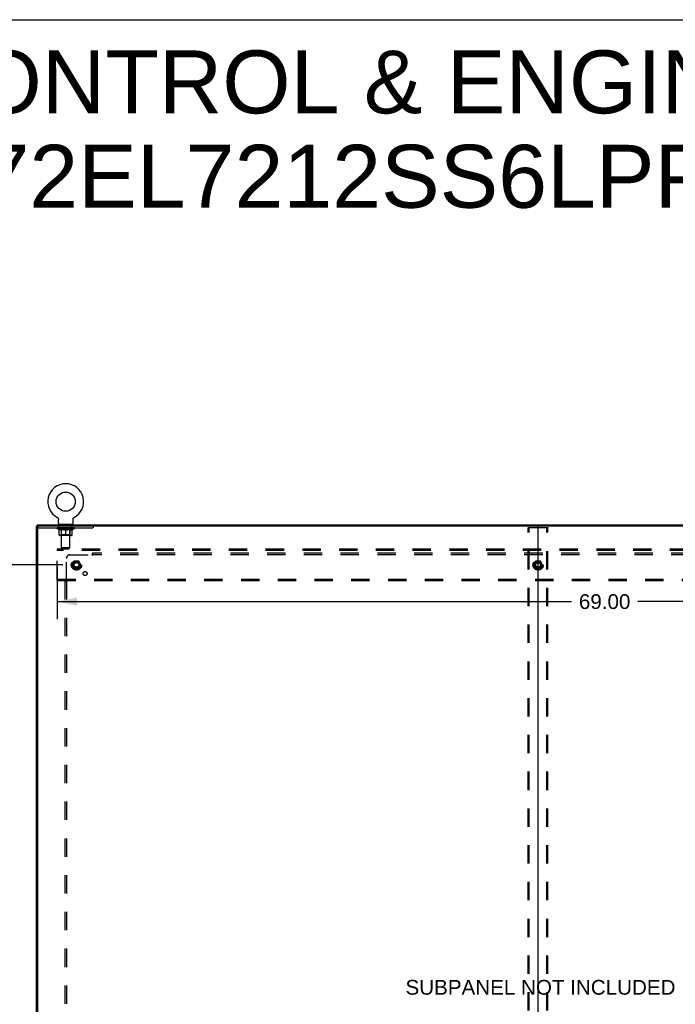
# Model space of a CAD drawing. Header units: inches. Extents: x 0 to 240, y 0 to 155.
# Tile 18 of 19: x 163 to 210, y 84 to 155. Entities that reach past the tile are written whole.
import ezdxf

# ---------------------------------------------------------------- set-up
doc = ezdxf.new("R2010")
doc.units = ezdxf.units.IN
doc.header["$LTSCALE"] = 13.183297
doc.header["$MEASUREMENT"] = 0
doc.linetypes.add('DOT', pattern=[0.2, 0.1, -0.1])
doc.linetypes.add('HIDDEN', pattern=[0.2, 0.1, -0.1])
doc.layers.get('0').update_dxf_attribs({"linetype": 'CONTINUOUS'})
for name, color, linetype in [('02___PRT_ALL_AXES', 7, 'CONTINUOUS'), ('DEFAULT_2', 8, 'HIDDEN'), ('DIMENSIONS', 7, 'CONTINUOUS')]:
    doc.layers.add(name, color=color, linetype=linetype)
doc.styles.get("Standard").update_dxf_attribs({"font": 'arial.ttf'})
doc.dimstyles.new('DIMSTYLE_1', dxfattribs={"dimtxt": 1.057484, "dimasz": 1.409978, "dimexe": 0.09, "dimexo": 0.07, "dimgap": 0.0375, "dimtad": 0, "dimtih": 1, "dimtoh": 1, "dimzin": 4, "dimdsep": 46, "dimtxsty": 'Standard', "dimblk": '_FILLED', "dimblk1": '_FILLED', "dimblk2": '_FILLED', "dimcen": 0.09, "dimazin": 1, "dimtfac": 1, "dimtdec": 3, "dimtofl": 0, "dimtmove": 0, "dimatfit": 3, "dimldrblk": '_FILLED', "dimfxl": 1, "dimtolj": 1, "dimtzin": 4, "dimarcsym": 0})

# ---------------------------------------------------------------- blocks, each defined once
blk = doc.blocks.new('_FILLED')
at = {"color": 0, "linetype": 'ByBlock'}
blk.add_solid([(0, 0), (-1, 0.2), (-1, -0.2)], dxfattribs=at)
blk = doc.blocks.new('*D2')
at = {"layer": 'DIMENSIONS', "color": 2, "linetype": 'Continuous'}
for p, q in [((165.934, 115.996), (156.907, 115.996)), ((158.176, 115.996), (158.176, 83.928)), ((158.176, 49.746), (158.176, 81.813)), ((165.934, 49.746), (156.907, 49.746))]:
    blk.add_line(p, q, dxfattribs=at)
at = {"layer": 'DIMENSIONS', "color": 2, "linetype": 'Continuous', "xscale": 1.409978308, "yscale": 1.409978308, "zscale": 1.409978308}
for p, rotation in [((158.176, 115.996), 90), ((158.176, 49.746), 270)]:
    blk.add_blockref('_FILLED', p, dxfattribs=dict(at, rotation=rotation))
at = {"layer": 'DIMENSIONS', "color": 2, "linetype": 'Continuous', "insert": (158.176, 83.4), "char_height": 1.0575, "width": 3.6953, "attachment_point": 2, "line_spacing_factor": 0.9}
blk.add_mtext('66.25', dxfattribs=at)
blk = doc.blocks.new('*D5')
at = {"layer": 'DIMENSIONS', "color": 2, "linetype": 'Continuous'}
for p, q in [((165.546, 115.887), (165.546, 112.095)), ((234.546, 115.887), (234.546, 112.095)), ((165.546, 113.364), (202.444, 113.364)), ((234.546, 113.364), (207.196, 113.364))]:
    blk.add_line(p, q, dxfattribs=at)
at = {"layer": 'DIMENSIONS', "color": 2, "linetype": 'Continuous', "xscale": 1.409978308, "yscale": 1.409978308, "zscale": 1.409978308, "rotation": 180}
blk.add_blockref('_FILLED', (165.546, 113.364), dxfattribs=at)
at = {"layer": 'DIMENSIONS', "color": 2, "linetype": 'Continuous', "xscale": 1.409978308, "yscale": 1.409978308, "zscale": 1.409978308}
blk.add_blockref('_FILLED', (234.546, 113.364), dxfattribs=at)
at = {"layer": 'DIMENSIONS', "color": 2, "linetype": 'Continuous', "insert": (204.82, 113.893), "char_height": 1.0575, "width": 3.6953, "attachment_point": 2, "line_spacing_factor": 0.9}
blk.add_mtext('69.00', dxfattribs=at)

msp = doc.modelspace()

# ---------------------------------------------------------------- linework, layer by layer
at = {"color": 7, "linetype": 'Continuous'}
for p, q in [((0, 155.098), (239.696, 155.098)), ((165.55, 119.39), (165.55, 119.389)), ((165.55, 119.39), (165.555, 119.387)), ((165.551, 119.389), (165.553, 119.388)), ((165.555, 119.387), (165.559, 119.384)), ((165.559, 119.384), (165.564, 119.381)), ((165.563, 119.382), (165.568, 119.378)), ((165.568, 119.379), (165.572, 119.375)), ((165.572, 119.375), (165.576, 119.372)), ((165.576, 119.372), (165.58, 119.369)), ((165.58, 119.369), (165.584, 119.365)), ((165.584, 119.365), (165.587, 119.361)), ((165.587, 119.361), (165.591, 119.357)), ((165.591, 119.357), (165.594, 119.353)), ((165.594, 119.353), (165.598, 119.349)), ((165.597, 119.349), (165.601, 119.345)), ((165.601, 119.345), (165.604, 119.341)), ((165.604, 119.341), (165.606, 119.336)), ((166.693, 119.336), (166.696, 119.341)), ((166.696, 119.341), (166.699, 119.345)), ((166.699, 119.345), (166.702, 119.349)), ((166.702, 119.349), (166.705, 119.353)), ((166.705, 119.353), (166.709, 119.357)), ((166.709, 119.357), (166.712, 119.361)), ((166.712, 119.361), (166.716, 119.365)), ((166.716, 119.365), (166.72, 119.369)), ((166.72, 119.369), (166.724, 119.372)), ((166.724, 119.372), (166.728, 119.375)), ((166.728, 119.375), (166.732, 119.379)), ((166.732, 119.378), (166.736, 119.382)), ((166.736, 119.381), (166.741, 119.384)), ((166.741, 119.384), (166.745, 119.387)), ((166.741, 119.384), (166.742, 119.385)), ((166.745, 119.387), (166.75, 119.39)), ((166.746, 119.388), (166.748, 119.389)), ((166.75, 119.389), (166.75, 119.39)), ((164.098, 118.767), (164.046, 118.767)), ((164.098, 118.871), (164.098, 118.767)), ((164.098, 118.871), (235.994, 118.871)), ((164.15, 118.767), (164.15, 118.72)), ((165.606, 119.336), (165.609, 119.332)), ((165.609, 119.332), (165.611, 119.327)), ((165.611, 119.327), (165.614, 119.322)), ((165.614, 119.322), (165.616, 119.318)), ((165.616, 119.318), (165.618, 119.313)), ((165.618, 119.313), (165.619, 119.308)), ((165.619, 119.308), (165.621, 119.303)), ((165.621, 119.303), (165.622, 119.298)), ((165.624, 119.293), (165.625, 119.288)), ((165.625, 119.288), (165.625, 119.282)), ((165.627, 118.97), (165.627, 119.262)), ((165.65, 118.901), (165.65, 118.871)), ((166.65, 118.901), (165.65, 118.901)), ((166.65, 118.901), (166.65, 118.871)), ((166.673, 119.272), (166.674, 119.277)), ((166.673, 119.267), (166.673, 119.272)), ((166.673, 119.267), (166.673, 119.272)), ((166.673, 119.262), (166.673, 119.267)), ((166.673, 118.97), (166.673, 119.262)), ((166.674, 119.282), (166.675, 119.288)), ((166.674, 119.277), (166.674, 119.282)), ((166.675, 119.288), (166.676, 119.293)), ((166.676, 119.293), (166.677, 119.298)), ((166.677, 119.298), (166.679, 119.303)), ((166.679, 119.303), (166.68, 119.308)), ((166.68, 119.308), (166.682, 119.313)), ((166.682, 119.313), (166.684, 119.318)), ((166.684, 119.318), (166.686, 119.322)), ((166.686, 119.322), (166.688, 119.327)), ((166.688, 119.327), (166.691, 119.332)), ((166.691, 119.332), (166.693, 119.336))]:
    msp.add_line(p, q, dxfattribs=at)
at = {"color": 3, "linetype": 'Continuous'}
for p, q in [((164.046, 46.975), (164.046, 118.767)), ((235.994, 118.767), (164.098, 118.767)), ((164.15, 47.035), (164.15, 118.707)), ((200.046, 47.035), (200.046, 118.707))]:
    msp.add_line(p, q, dxfattribs=at)
at = {"color": 7, "linetype": 'Continuous'}
for points in [[(165.622, 119.298), (165.624, 119.293), (165.625, 119.288)], [(165.625, 119.282), (165.626, 119.277), (165.627, 119.272)], [(165.626, 119.277), (165.627, 119.272), (165.627, 119.267), (165.627, 119.262)]]:
    msp.add_lwpolyline(points, dxfattribs=at)
msp.add_circle((166.15, 120.529), 0.688, dxfattribs=at)
for centre, radius, start, end in [((166.15, 120.529), 1.288, 297.70046, 242.29955), ((165.696, 118.97), 0.069, 180, 270), ((166.604, 118.97), 0.069, 270, 360)]:
    msp.add_arc(centre, radius, start, end, dxfattribs=at)
at = {"color": 3, "linetype": 'Continuous'}
for centre, start, end in [((164.21, 118.707), 90, 180), ((199.986, 118.707), 0, 90), ((200.106, 118.707), 90, 180)]:
    msp.add_arc(centre, 0.06, start, end, dxfattribs=at)
at = {"layer": '02___PRT_ALL_AXES', "color": 8, "linetype": 'HIDDEN'}
for p, q in [((165.712, 118.663), (165.712, 118.767)), ((166.587, 118.767), (165.712, 118.767)), ((166.587, 118.663), (165.712, 118.663)), ((166.587, 118.663), (166.587, 118.767))]:
    msp.add_line(p, q, dxfattribs=at)
for centre, radius in [((166.921, 115.996), 0.372), ((166.921, 115.996), 0.356), ((166.921, 115.996), 0.25), ((166.921, 115.996), 0.183), ((200.046, 115.996), 0.372), ((200.046, 115.996), 0.356), ((200.046, 115.996), 0.25), ((200.046, 115.996), 0.183), ((167.54, 115.377), 0.141)]:
    msp.add_circle(centre, radius, dxfattribs=at)
at = {"layer": 'DEFAULT_2', "color": 8, "linetype": 'HIDDEN'}
for p, q in [((165.558, 119.385), (165.559, 119.384)), ((164.15, 118.707), (164.15, 118.72)), ((164.15, 118.663), (168.15, 118.663)), ((165.517, 118.614), (165.517, 118.661)), ((165.526, 118.654), (165.526, 118.661)), ((165.535, 118.651), (165.535, 118.654)), ((165.535, 118.651), (166.765, 118.651)), ((165.544, 118.651), (165.544, 118.654)), ((165.545, 118.651), (165.545, 118.654)), ((165.555, 118.654), (165.555, 118.661)), ((165.571, 118.651), (165.571, 118.654)), ((165.573, 118.651), (165.573, 118.654)), ((165.601, 118.654), (165.601, 118.661)), ((165.616, 118.651), (165.616, 118.654)), ((165.619, 118.651), (165.619, 118.654)), ((165.823, 118.654), (165.622, 118.654)), ((165.665, 118.654), (165.665, 118.661)), ((165.666, 118.651), (165.666, 118.654)), ((165.667, 118.651), (165.667, 118.654)), ((165.67, 118.651), (165.67, 118.654)), ((165.677, 118.651), (165.677, 118.654)), ((165.677, 118.651), (165.677, 118.654)), ((165.68, 118.651), (165.68, 118.654)), ((165.684, 118.651), (165.684, 118.655)), ((165.688, 118.651), (165.688, 118.654)), ((165.702, 118.651), (165.702, 118.654)), ((165.72, 118.651), (165.72, 118.654)), ((165.721, 118.651), (165.721, 118.657)), ((165.741, 118.651), (165.741, 118.654)), ((165.741, 118.651), (165.741, 118.654)), ((165.743, 118.654), (165.743, 118.661)), ((165.752, 118.651), (165.752, 118.654)), ((165.757, 118.651), (165.757, 118.654)), ((165.766, 118.651), (165.766, 118.654)), ((165.777, 118.651), (165.777, 118.658)), ((165.793, 118.651), (165.793, 118.654)), ((165.796, 118.651), (165.796, 118.654)), ((165.823, 118.651), (165.823, 118.654)), ((165.89, 118.654), (165.828, 118.654)), ((165.833, 118.654), (165.833, 118.661)), ((165.837, 118.901), (165.837, 118.871)), ((165.84, 118.651), (165.84, 118.654)), ((165.845, 118.651), (165.845, 118.654)), ((165.85, 117.22), (165.85, 118.866)), ((165.851, 118.651), (165.851, 118.659)), ((165.855, 118.651), (165.855, 118.654)), ((165.866, 118.651), (165.866, 118.654)), ((165.89, 118.651), (165.89, 118.654)), ((165.965, 118.654), (165.906, 118.654)), ((165.926, 118.651), (165.926, 118.654)), ((165.933, 118.654), (165.933, 118.661)), ((165.937, 118.651), (165.937, 118.654)), ((165.939, 118.651), (165.939, 118.66)), ((165.942, 118.651), (165.942, 118.654)), ((165.949, 118.651), (165.949, 118.654)), ((165.965, 118.651), (165.965, 118.654)), ((166.045, 118.654), (165.991, 118.654)), ((166.004, 118.651), (166.004, 118.654)), ((166.035, 118.654), (166.15, 118.661)), ((166.04, 118.654), (166.04, 118.661)), ((166.04, 118.654), (166.04, 118.661)), ((166.04, 118.661), (166.04, 118.661)), ((166.04, 118.651), (166.04, 118.654)), ((166.044, 118.651), (166.044, 118.654)), ((166.045, 118.651), (166.045, 118.654)), ((166.046, 118.651), (166.046, 118.654)), ((166.129, 118.654), (166.081, 118.654)), ((166.086, 118.651), (166.086, 118.654)), ((166.129, 118.651), (166.129, 118.654)), ((166.147, 118.654), (166.147, 118.654)), ((166.147, 118.651), (166.147, 118.654)), ((166.147, 118.651), (166.147, 118.654)), ((166.15, 118.654), (166.15, 118.661)), ((166.152, 118.651), (166.152, 118.654)), ((166.152, 118.654), (166.153, 118.654)), ((166.153, 118.651), (166.153, 118.654)), ((166.154, 118.654), (166.219, 118.654)), ((166.171, 118.651), (166.171, 118.654)), ((166.187, 118.654), (166.187, 118.659)), ((166.187, 118.659), (166.264, 118.654)), ((166.208, 118.654), (166.208, 118.657)), ((166.213, 118.651), (166.213, 118.654)), ((166.254, 118.651), (166.254, 118.654)), ((166.254, 118.651), (166.254, 118.654)), ((166.254, 118.654), (166.309, 118.654)), ((166.255, 118.651), (166.255, 118.654)), ((166.259, 118.654), (166.259, 118.661)), ((166.259, 118.661), (166.26, 118.661)), ((166.259, 118.651), (166.259, 118.654)), ((166.26, 118.654), (166.26, 118.661)), ((166.296, 118.651), (166.296, 118.654)), ((166.335, 118.651), (166.335, 118.654)), ((166.335, 118.654), (166.394, 118.654)), ((166.35, 118.651), (166.35, 118.654)), ((166.358, 118.651), (166.358, 118.654)), ((166.36, 118.651), (166.36, 118.66)), ((166.363, 118.651), (166.363, 118.654)), ((166.366, 118.654), (166.366, 118.661)), ((166.374, 118.651), (166.374, 118.654)), ((166.41, 118.651), (166.41, 118.654)), ((166.41, 118.654), (166.472, 118.654)), ((166.434, 118.651), (166.434, 118.654)), ((166.445, 118.651), (166.445, 118.654)), ((166.449, 118.651), (166.449, 118.659)), ((166.45, 117.22), (166.45, 118.866)), ((166.455, 118.651), (166.455, 118.654)), ((166.46, 118.651), (166.46, 118.654)), ((166.462, 118.901), (166.462, 118.871)), ((166.466, 118.654), (166.466, 118.661)), ((166.477, 118.651), (166.477, 118.654)), ((166.477, 118.654), (166.678, 118.654)), ((166.504, 118.651), (166.504, 118.654)), ((166.507, 118.651), (166.507, 118.654)), ((166.523, 118.651), (166.523, 118.658)), ((166.534, 118.651), (166.534, 118.654)), ((166.543, 118.651), (166.543, 118.654)), ((166.547, 118.651), (166.547, 118.654)), ((166.557, 118.654), (166.557, 118.661)), ((166.558, 118.651), (166.558, 118.654)), ((166.558, 118.651), (166.558, 118.654)), ((166.579, 118.651), (166.579, 118.657)), ((166.579, 118.651), (166.579, 118.654)), ((166.597, 118.651), (166.597, 118.654)), ((166.612, 118.651), (166.612, 118.654)), ((166.616, 118.651), (166.616, 118.655)), ((166.619, 118.651), (166.619, 118.654)), ((166.623, 118.651), (166.623, 118.654)), ((166.623, 118.651), (166.623, 118.654)), ((166.63, 118.651), (166.63, 118.654)), ((166.633, 118.651), (166.633, 118.654)), ((166.634, 118.651), (166.634, 118.654)), ((166.635, 118.654), (166.635, 118.661)), ((166.681, 118.651), (166.681, 118.654)), ((166.684, 118.651), (166.684, 118.654)), ((166.698, 118.654), (166.698, 118.661)), ((166.727, 118.651), (166.727, 118.654)), ((166.729, 118.651), (166.729, 118.654)), ((166.745, 118.654), (166.745, 118.661)), ((166.755, 118.651), (166.755, 118.654)), ((166.756, 118.651), (166.756, 118.654)), ((166.765, 118.651), (166.765, 118.654)), ((166.773, 118.654), (166.773, 118.661)), ((166.783, 118.614), (166.783, 118.661)), ((168.15, 118.663), (168.15, 118.767)), ((199.381, 118.683), (200.711, 118.683)), ((165.676, 118.503), (165.517, 118.614)), ((166.783, 118.614), (165.517, 118.614)), ((165.676, 118.503), (165.686, 118.503)), ((165.686, 118.14), (165.686, 118.546)), ((166.576, 118.102), (165.723, 118.102)), ((165.837, 118.142), (165.797, 118.102)), ((166.009, 118.503), (165.829, 118.503)), ((165.837, 118.142), (165.837, 118.611)), ((166.463, 118.142), (165.837, 118.142)), ((166.15, 118.102), (166.15, 118.546)), ((166.471, 118.503), (166.291, 118.503)), ((166.463, 118.142), (166.463, 118.611)), ((166.463, 118.142), (166.502, 118.102)), ((166.613, 118.14), (166.613, 118.546)), ((166.613, 118.503), (166.624, 118.503)), ((166.624, 118.503), (166.783, 118.614)), ((199.339, 47.118), (199.339, 118.623)), ((199.412, 47.118), (199.412, 118.623)), ((200.679, 47.118), (200.679, 118.623)), ((200.753, 47.118), (200.753, 118.623)), ((165.546, 117.121), (165.546, 117.017)), ((234.546, 117.121), (165.546, 117.121)), ((165.546, 114.975), (165.546, 117.017)), ((234.546, 117.017), (165.546, 117.017)), ((165.919, 117.151), (165.85, 117.22)), ((166.45, 117.22), (165.85, 117.22)), ((165.919, 117.151), (166.381, 117.151)), ((166.381, 117.151), (166.45, 117.22)), ((166.452, 116.715), (168.042, 116.715)), ((168.06, 116.733), (168.053, 116.726)), ((168.077, 116.674), (168.077, 116.84)), ((232.015, 116.84), (168.077, 116.84)), ((232.015, 116.715), (168.077, 116.715)), ((166.202, 114.875), (166.202, 116.465)), ((166.758, 116.268), (166.603, 116.001)), ((166.603, 115.991), (166.758, 115.723)), ((167.075, 116.273), (166.766, 116.273)), ((167.238, 116.001), (167.084, 116.268)), ((167.084, 115.723), (167.238, 115.991)), ((199.883, 116.268), (199.728, 116.001)), ((199.728, 115.991), (199.883, 115.723)), ((200.2, 116.273), (199.891, 116.273)), ((200.363, 116.001), (200.209, 116.268)), ((200.209, 115.723), (200.363, 115.991)), ((167.075, 115.718), (166.766, 115.718)), ((200.2, 115.718), (199.891, 115.718)), ((165.546, 114.871), (165.546, 114.975)), ((165.546, 114.975), (234.546, 114.975)), ((165.546, 114.871), (234.546, 114.871)), ((166.077, 114.84), (166.077, 50.902)), ((166.077, 114.84), (166.243, 114.84)), ((166.202, 114.84), (166.202, 50.902))]:
    msp.add_line(p, q, dxfattribs=at)
for points in [[(199.339, 118.623), (199.34, 118.639), (199.344, 118.653), (199.351, 118.666), (199.36, 118.675), (199.37, 118.681), (199.381, 118.683)], [(199.455, 118.683), (199.443, 118.681), (199.433, 118.675), (199.425, 118.666), (199.418, 118.653), (199.414, 118.639), (199.412, 118.623)], [(200.679, 118.623), (200.678, 118.639), (200.674, 118.653), (200.667, 118.666), (200.658, 118.675), (200.648, 118.681), (200.637, 118.683)], [(200.711, 118.683), (200.722, 118.681), (200.732, 118.675), (200.74, 118.666), (200.747, 118.653), (200.751, 118.639), (200.753, 118.623)], [(165.686, 118.546), (165.712, 118.536), (165.738, 118.527), (165.763, 118.519), (165.787, 118.513), (165.812, 118.507), (165.836, 118.503)], [(165.829, 118.503), (165.805, 118.507), (165.782, 118.513), (165.758, 118.519), (165.735, 118.527), (165.711, 118.536), (165.686, 118.545)], [(165.999, 118.503), (166.024, 118.507), (166.049, 118.513), (166.074, 118.52), (166.099, 118.527), (166.124, 118.536), (166.15, 118.546)], [(166.15, 118.545), (166.126, 118.535), (166.102, 118.527), (166.078, 118.519), (166.055, 118.513), (166.032, 118.507), (166.009, 118.503)], [(166.15, 118.546), (166.176, 118.536), (166.201, 118.527), (166.227, 118.519), (166.251, 118.513), (166.276, 118.507), (166.301, 118.503)], [(166.291, 118.503), (166.268, 118.507), (166.245, 118.513), (166.221, 118.519), (166.198, 118.527), (166.174, 118.535), (166.15, 118.545)], [(166.463, 118.503), (166.488, 118.507), (166.513, 118.513), (166.538, 118.519), (166.563, 118.527), (166.588, 118.536), (166.613, 118.546)], [(166.613, 118.545), (166.589, 118.535), (166.565, 118.527), (166.541, 118.519), (166.518, 118.513), (166.494, 118.507), (166.471, 118.503)], [(168.053, 116.726), (168.051, 116.724), (168.049, 116.722), (168.047, 116.72), (168.045, 116.718), (168.043, 116.716), (168.042, 116.715)], [(168.055, 116.695), (168.052, 116.7), (168.051, 116.702), (168.049, 116.704), (168.048, 116.707), (168.046, 116.709), (168.045, 116.711), (168.043, 116.713), (168.042, 116.715)], [(168.077, 116.674), (168.075, 116.674), (168.074, 116.675), (168.072, 116.676), (168.07, 116.677), (168.069, 116.678), (168.067, 116.679), (168.066, 116.681), (168.064, 116.682), (168.063, 116.684), (168.061, 116.685), (168.06, 116.687), (168.059, 116.689), (168.057, 116.691), (168.056, 116.693), (168.055, 116.695)], [(168.077, 116.753), (168.075, 116.751), (168.074, 116.748), (168.072, 116.746), (168.07, 116.744), (168.068, 116.742), (168.067, 116.74), (168.065, 116.738), (168.063, 116.737), (168.062, 116.735), (168.06, 116.733)], [(166.164, 114.84), (166.166, 114.841), (166.168, 114.843), (166.171, 114.845), (166.173, 114.847), (166.175, 114.848), (166.177, 114.85), (166.178, 114.852), (166.18, 114.853), (166.182, 114.855), (166.183, 114.857), (166.189, 114.862)], [(166.189, 114.862), (166.191, 114.864), (166.193, 114.866), (166.195, 114.868), (166.197, 114.87), (166.199, 114.872), (166.2, 114.873), (166.202, 114.875)], [(166.217, 114.865), (166.214, 114.866), (166.212, 114.868), (166.21, 114.869), (166.208, 114.871), (166.206, 114.872), (166.204, 114.873), (166.202, 114.875)], [(166.243, 114.84), (166.242, 114.841), (166.242, 114.843), (166.241, 114.845), (166.24, 114.846), (166.239, 114.848), (166.237, 114.849), (166.236, 114.851), (166.235, 114.852), (166.233, 114.854), (166.231, 114.855), (166.23, 114.857), (166.228, 114.858), (166.226, 114.859), (166.224, 114.861), (166.221, 114.862), (166.217, 114.865)]]:
    msp.add_lwpolyline(points, dxfattribs=at)
for centre, radius in [((166.921, 115.996), 0.318), ((166.921, 115.996), 0.204), ((166.921, 115.996), 0.183), ((166.921, 115.996), 0.183), ((166.921, 115.996), 0.166), ((200.046, 115.996), 0.318), ((200.046, 115.996), 0.204), ((200.046, 115.996), 0.183), ((200.046, 115.996), 0.183), ((200.046, 115.996), 0.166)]:
    msp.add_circle(centre, radius, dxfattribs=at)
at = {"layer": 'DEFAULT_2', "color": 8, "linetype": 'DOT'}
for centre in [(166.921, 115.996), (200.046, 115.996)]:
    msp.add_circle(centre, 0.17, dxfattribs=at)
at = {"layer": 'DEFAULT_2', "color": 8, "linetype": 'HIDDEN'}
for centre, radius, start, end in [((165.797, 118.611), 0.0398, 0, 90), ((165.815, 118.866), 0.0345, 0, 90), ((166.484, 118.866), 0.0345, 90, 180), ((166.502, 118.611), 0.0398, 90, 180), ((165.723, 118.14), 0.0371, 180, 270), ((166.576, 118.14), 0.0371, 270, 360), ((166.452, 116.465), 0.25, 90, 180), ((166.612, 115.996), 0.01, 150.01268, 209.98829), ((166.766, 116.263), 0.01, 90.01235, 149.98915), ((167.075, 116.263), 0.01, 30.01204, 89.98872), ((167.23, 115.996), 0.01, 330.01268, 29.98829), ((199.737, 115.996), 0.01, 150.01268, 209.98829), ((199.891, 116.263), 0.01, 90.01235, 149.98915), ((200.2, 116.263), 0.01, 30.01204, 89.98872), ((200.355, 115.996), 0.01, 330.01268, 29.98829), ((166.766, 115.728), 0.01, 210.01204, 269.98872), ((167.075, 115.728), 0.01, 270.01235, 329.98915), ((199.891, 115.728), 0.01, 210.01204, 269.98872), ((200.2, 115.728), 0.01, 270.01235, 329.98915)]:
    msp.add_arc(centre, radius, start, end, dxfattribs=at)
for centre, major_axis, ratio, start_param, end_param in [((166.15, 118.661), (0.633, 0.007), 0.05963, 2.96643, 3.140963), ((165.497, 118.649), (0.198, 0), 0.060556, 0.430652, 1.470503), ((166.15, 118.661), (0.633, 0), 0.060556, -3.141593, -2.96706), ((165.497, 118.642), (0.198, 0.002), 0.05963, 1.376596, 1.469874), ((166.15, 118.661), (0.633, 0.013), 0.05688, 2.791345, 2.965878), ((165.472, 118.649), (0.198, 0.002), 0.05963, 0.25549, 1.295341), ((165.541, 118.649), (0.198, -0.002), 0.05963, 0.605815, 1.645666), ((166.15, 118.661), (0.633, -0.007), 0.05963, -2.96643, -2.791898), ((165.541, 118.642), (0.198, 0), 0.060556, 1.551758, 1.645036), ((165.472, 118.642), (0.198, 0.004), 0.05688, 1.20151, 1.294789), ((165.542, 118.644), (0.164, 0.002), 0.05963, 1.065228, 1.614276), ((165.522, 118.644), (0.164, 0.003), 0.05688, 0.890143, 1.43919), ((165.58, 118.644), (0.164, 0), 0.060556, 1.240391, 1.789438), ((166.15, 118.661), (0.633, 0.019), 0.052395, 2.616403, 2.790936), ((165.469, 118.649), (0.198, 0.004), 0.05688, 0.080405, 1.120256), ((165.604, 118.649), (0.198, -0.004), 0.05688, 0.7809, 1.820751), ((166.15, 118.661), (0.633, -0.013), 0.05688, -2.791345, -2.616812), ((165.604, 118.642), (0.198, -0.002), 0.05963, 1.72692, 1.820198), ((165.469, 118.642), (0.198, 0.006), 0.052395, 1.026568, 1.119847), ((165.522, 118.644), (0.164, 0.005), 0.052395, 0.715201, 1.264248), ((165.636, 118.644), (0.164, -0.002), 0.05963, 1.415553, 1.9646), ((166.15, 118.661), (0.633, 0.025), 0.046319, 2.441654, 2.616187), ((165.683, 118.649), (0.198, -0.006), 0.052395, 0.955842, 1.995693), ((165.486, 118.649), (0.198, 0.006), 0.052395, -0.094537, 0.945314), ((166.15, 118.661), (0.633, -0.019), 0.052395, -2.616403, -2.44187), ((165.683, 118.642), (0.198, -0.004), 0.05688, 1.902006, 1.995284), ((165.486, 118.642), (0.198, 0.008), 0.046319, 0.851819, 0.945098), ((165.54, 118.644), (0.164, 0.006), 0.046319, 0.540452, 1.089499), ((165.707, 118.644), (0.164, -0.003), 0.05688, 1.590638, 2.139686), ((166.15, 118.661), (0.633, 0.029), 0.038841, 2.267123, 2.441656), ((165.776, 118.649), (0.198, -0.008), 0.046319, 1.130591, 2.170442), ((166.15, 118.661), (0.633, -0.025), 0.046319, -2.441654, -2.267121), ((165.523, 118.649), (0.198, 0.008), 0.046319, -0.269286, 0.770565), ((165.776, 118.642), (0.198, -0.006), 0.052395, 2.076947, 2.170226), ((165.523, 118.642), (0.198, 0.009), 0.038841, 0.677289, 0.770567), ((165.577, 118.644), (0.164, 0.008), 0.038841, 0.365921, 0.914969), ((165.792, 118.644), (0.164, -0.005), 0.052395, 1.76558, 2.314627), ((166.15, 118.661), (0.633, 0.033), 0.030195, 2.09281, 2.267343), ((165.881, 118.649), (0.198, -0.009), 0.038841, 1.305122, 2.344973), ((166.15, 118.661), (0.633, -0.029), 0.038841, -2.267123, -2.092591), ((165.579, 118.649), (0.198, 0.009), 0.038841, -0.443817, 0.596034), ((165.881, 118.642), (0.198, -0.008), 0.046319, 2.251696, 2.344975), ((165.579, 118.642), (0.198, 0.01), 0.030195, 0.502975, 0.596254), ((165.631, 118.644), (0.164, 0.009), 0.030195, 0.191608, 0.740655), ((165.887, 118.644), (0.164, -0.006), 0.046319, 1.940329, 2.489376), ((165.653, 118.649), (0.198, 0.01), 0.030195, -0.61813, 0.421721), ((166.15, 118.661), (0.633, 0.036), 0.020645, 1.918687, 2.09322), ((165.994, 118.649), (0.198, -0.01), 0.030195, 1.479435, 2.519286), ((166.15, 118.661), (0.633, -0.033), 0.030195, -2.09281, -1.918277), ((165.994, 118.642), (0.198, -0.009), 0.038841, 2.426227, 2.519505), ((165.653, 118.642), (0.198, 0.011), 0.020645, 0.328852, 0.422131), ((165.701, 118.644), (0.164, 0.009), 0.020645, 0.017485, 0.566532), ((165.99, 118.644), (0.164, -0.008), 0.038841, 2.11486, 2.663907), ((165.741, 118.649), (0.198, 0.011), 0.020645, -0.792253, 0.247598), ((166.15, 118.661), (0.633, 0.038), 0.010478, 1.744704, 1.919237), ((166.112, 118.649), (0.198, -0.011), 0.020645, 1.653558, 2.693409), ((166.15, 118.661), (0.633, -0.036), 0.020645, -1.918687, -1.744154), ((166.112, 118.642), (0.198, -0.01), 0.030195, 2.60054, 2.693819), ((165.741, 118.642), (0.198, 0.012), 0.010478, 0.154869, 0.248148), ((165.785, 118.644), (0.164, 0.01), 0.010478, 6.126688, 6.675735), ((166.099, 118.644), (0.164, -0.009), 0.030195, 2.289173, 2.83822), ((165.842, 118.649), (0.198, 0.012), 0.010478, -0.966236, -0.000846), ((166.231, 118.649), (0.198, -0.012), 0.010478, 1.827541, 2.867392), ((166.15, 118.661), (0.633, -0.038), 0.010478, -1.744704, -1.563007), ((166.231, 118.642), (0.198, -0.011), 0.020645, 2.774664, 2.867942), ((166.209, 118.644), (0.164, -0.009), 0.020645, 2.463296, 3.012344), ((166.069, 118.649), (0.198, 0.012), 0.010478, 0.274201, 1.314052), ((165.983, 118.644), (0.164, 0.01), 0.010478, -0.000483, 0.504314), ((165.953, 118.642), (0.198, 0.012), 0.010478, 0.099668, 0.192946), ((166.15, 118.661), (0.633, 0.038), 0.010478, -1.571421, -1.396888), ((166.317, 118.644), (0.164, -0.01), 0.010478, 2.637279, 3.14189), ((166.347, 118.642), (0.198, -0.012), 0.010478, 2.74231, 2.948646), ((166.188, 118.649), (0.198, 0.011), 0.020645, 0.448184, 1.488034), ((166.091, 118.644), (0.164, 0.009), 0.020645, 0.129249, 0.678296), ((166.069, 118.642), (0.198, 0.011), 0.020645, 0.273651, 0.366929), ((166.457, 118.649), (0.198, -0.012), 0.010478, -3.140747, -2.175357), ((166.15, 118.661), (0.633, 0.036), 0.020645, -1.397439, -1.222906), ((166.15, 118.661), (0.633, -0.038), 0.010478, 1.222355, 1.396888), ((166.306, 118.649), (0.198, 0.01), 0.030195, 0.622307, 1.662158), ((166.201, 118.644), (0.164, 0.009), 0.030195, 0.303372, 0.852419), ((166.514, 118.644), (0.164, -0.01), 0.010478, 2.749043, 3.29809), ((166.558, 118.649), (0.198, -0.011), 0.020645, 2.893995, 3.933846), ((166.188, 118.642), (0.198, 0.01), 0.030195, 0.447774, 0.541052), ((166.558, 118.642), (0.198, -0.012), 0.010478, 2.893445, 2.986723), ((166.15, 118.661), (0.633, 0.033), 0.030195, -1.223315, -1.048783), ((166.15, 118.661), (0.633, -0.036), 0.020645, 1.048373, 1.222906), ((166.419, 118.649), (0.198, 0.009), 0.038841, 0.79662, 1.836471), ((166.309, 118.644), (0.164, 0.008), 0.038841, 0.477686, 1.026733), ((166.598, 118.644), (0.164, -0.009), 0.020645, 2.57506, 3.124108), ((166.647, 118.649), (0.198, -0.01), 0.030195, 2.719872, 3.759723), ((166.523, 118.649), (0.198, 0.008), 0.046319, 0.971151, 2.011002), ((166.306, 118.642), (0.198, 0.009), 0.038841, 0.622087, 0.715366), ((166.647, 118.642), (0.198, -0.011), 0.020645, 2.719462, 2.812741), ((166.15, 118.661), (0.633, 0.029), 0.038841, -1.049002, -0.874469), ((166.15, 118.661), (0.633, -0.033), 0.030195, 0.87425, 1.048783), ((166.413, 118.644), (0.164, 0.006), 0.046319, 0.652216, 1.201263), ((166.617, 118.649), (0.198, 0.006), 0.052395, 1.1459, 2.185751), ((166.668, 118.644), (0.164, -0.009), 0.030195, 2.400937, 2.949985), ((166.721, 118.649), (0.198, -0.009), 0.038841, 2.545558, 3.585409), ((166.508, 118.644), (0.164, 0.005), 0.052395, 0.826965, 1.376012), ((166.419, 118.642), (0.198, 0.008), 0.046319, 0.796618, 0.889896), ((166.721, 118.642), (0.198, -0.01), 0.030195, 2.545339, 2.638617), ((166.696, 118.649), (0.198, 0.004), 0.05688, 1.320842, 2.360692), ((166.15, 118.661), (0.633, 0.025), 0.046319, -0.874471, -0.699939), ((166.15, 118.661), (0.633, -0.029), 0.038841, 0.699936, 0.874469), ((166.777, 118.649), (0.198, -0.008), 0.046319, 2.371028, 3.410879), ((166.723, 118.644), (0.164, -0.008), 0.038841, 2.226624, 2.775671), ((166.759, 118.649), (0.198, 0.002), 0.05963, 1.495927, 2.535778), ((166.593, 118.644), (0.164, 0.003), 0.05688, 1.001907, 1.550954), ((166.814, 118.649), (0.198, -0.006), 0.052395, 2.196279, 3.23613), ((166.76, 118.644), (0.164, -0.006), 0.046319, 2.052093, 2.601141), ((166.523, 118.642), (0.198, 0.006), 0.052395, 0.971367, 1.064645), ((166.803, 118.649), (0.198, 0), 0.060556, 1.671089, 2.71094), ((166.777, 118.642), (0.198, -0.009), 0.038841, 2.371026, 2.464304), ((166.831, 118.649), (0.198, -0.004), 0.05688, 2.021337, 3.061188), ((166.15, 118.661), (0.633, 0.019), 0.052395, -0.699723, -0.52519), ((166.15, 118.661), (0.633, -0.025), 0.046319, 0.525406, 0.699939), ((166.827, 118.649), (0.198, -0.002), 0.05963, 1.846251, 2.886102), ((166.664, 118.644), (0.164, 0.002), 0.05963, 1.176993, 1.72604), ((166.778, 118.644), (0.164, -0.005), 0.052395, 1.877344, 2.426392), ((166.719, 118.644), (0.164, 0), 0.060556, 1.352155, 1.901202), ((166.777, 118.644), (0.164, -0.003), 0.05688, 1.702402, 2.25145), ((166.758, 118.644), (0.164, -0.002), 0.05963, 1.527317, 2.076364), ((166.617, 118.642), (0.198, 0.004), 0.05688, 1.146309, 1.239587), ((166.814, 118.642), (0.198, -0.008), 0.046319, 2.196495, 2.289773), ((166.15, 118.661), (0.633, 0.013), 0.05688, -0.524781, -0.350248), ((166.15, 118.661), (0.633, -0.019), 0.052395, 0.350657, 0.52519), ((166.696, 118.642), (0.198, 0.002), 0.05963, 1.321394, 1.414673), ((166.831, 118.642), (0.198, -0.006), 0.052395, 2.021746, 2.115024), ((166.15, 118.661), (0.633, 0.007), 0.05963, -0.349695, -0.175162), ((166.15, 118.661), (0.633, -0.013), 0.05688, 0.175715, 0.350248), ((166.759, 118.642), (0.198, 0), 0.060556, 1.496556, 1.589835), ((166.827, 118.642), (0.198, -0.004), 0.05688, 1.846804, 1.940083), ((166.803, 118.642), (0.198, -0.002), 0.05963, 1.671719, 1.764997), ((166.15, 118.661), (0.633, 0), 0.060556, -0.174533, 0), ((166.15, 118.661), (0.633, -0.007), 0.05963, 0.000629, 0.175162)]:
    msp.add_ellipse(centre, major_axis=major_axis, ratio=ratio, start_param=start_param, end_param=end_param, dxfattribs=at)

# ---------------------------------------------------------------- texts
at = {"layer": 'DIMENSIONS', "color": 2, "linetype": 'Continuous', "attachment_point": 2, "line_spacing_factor": 0.9}
for s, insert, char_height, width in [('SAGINAW CONTROL & ENGINEERING\\PSCE-72EL7212SS6LPPL', (180.543, 152.892), 4.51193, 113.9556), ('SUBPANEL NOT INCLUDED', (200.216, 86.23), 1.05748, 19.33741)]:
    msp.add_mtext(s, dxfattribs=dict(at, insert=insert, char_height=char_height, width=width))

# ---------------------------------------------------------------- dimensions: what is measured, and where the dimension line sits
at = {"layer": 'DIMENSIONS', "color": 2, "linetype": 'Continuous'}
dim = msp.add_linear_dim(base=(158.176, 115.996), p1=(166.004, 49.746), p2=(166.004, 115.996), angle=90, dimstyle='DIMSTYLE_1', dxfattribs=at)
dim.commit()
dim.dimension.update_dxf_attribs({"geometry": '*D2', "text_midpoint": (158.172, 82.865), "dimtype": 160})
dim = msp.add_linear_dim(base=(234.546, 113.364), p1=(165.546, 115.957), p2=(234.546, 115.957), dimstyle='DIMSTYLE_1', dxfattribs=at)
dim.commit()
dim.dimension.update_dxf_attribs({"geometry": '*D5', "text_midpoint": (204.812, 113.358), "dimtype": 160})

doc.saveas('drawing.dxf')
